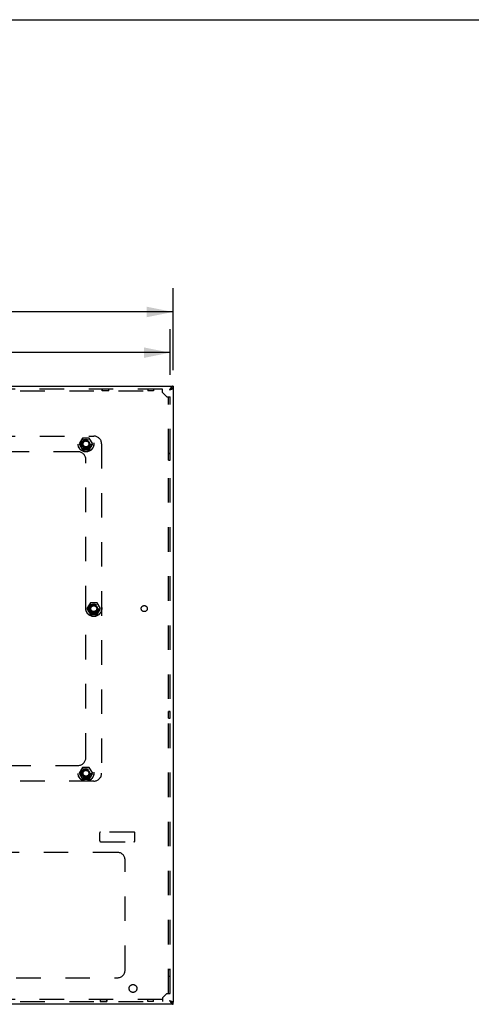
# Model space of a CAD drawing. Header units: inches. Extents: x 0 to 142, y 0 to 92.
# Tile 33 of 65: x 55 to 69, y 61 to 92. Entities that reach past the tile are written whole.
import ezdxf

# ---------------------------------------------------------------- set-up
doc = ezdxf.new("R2010")
doc.units = ezdxf.units.IN
doc.header["$LTSCALE"] = 7.824912
doc.header["$MEASUREMENT"] = 0
doc.linetypes.add('HIDDEN', pattern=[0.2, 0.1, -0.1])
doc.layers.get('0').update_dxf_attribs({"linetype": 'CONTINUOUS'})
for name, color, linetype in [('02___PRT_ALL_AXES', 7, 'CONTINUOUS'), ('DEFAULT_2', 8, 'HIDDEN'), ('DIMENSIONS', 7, 'CONTINUOUS'), ('OPEN', 7, 'CONTINUOUS')]:
    doc.layers.add(name, color=color, linetype=linetype)
doc.styles.get("Standard").update_dxf_attribs({"font": 'arial.ttf'})
doc.dimstyles.new('DIMSTYLE_3', dxfattribs={"dimtxt": 0.627667, "dimasz": 0.836889, "dimexe": 0.09, "dimexo": 0.07, "dimgap": 0.0375, "dimtad": 0, "dimtih": 1, "dimtoh": 1, "dimzin": 4, "dimdsep": 46, "dimtxsty": 'Standard', "dimblk": '_FILLED', "dimblk1": '_FILLED', "dimblk2": '_FILLED', "dimcen": 0.09, "dimazin": 1, "dimtfac": 1, "dimtdec": 3, "dimtofl": 0, "dimtmove": 0, "dimatfit": 3, "dimldrblk": '_FILLED', "dimfxl": 1, "dimtolj": 1, "dimtzin": 4, "dimarcsym": 0})

# ---------------------------------------------------------------- blocks, each defined once
blk = doc.blocks.new('_FILLED')
at = {"color": 0, "linetype": 'ByBlock'}
blk.add_solid([(0, 0), (-1, 0.2), (-1, -0.2)], dxfattribs=at)
blk = doc.blocks.new('*D15')
at = {"layer": 'DIMENSIONS', "color": 2, "linetype": 'Continuous'}
for p, q in [((34.088, 80.732), (34.088, 82.195)), ((59.463, 80.732), (59.463, 82.195)), ((34.088, 81.442), (40.965, 81.442)), ((59.463, 81.442), (52.587, 81.442))]:
    blk.add_line(p, q, dxfattribs=at)
at = {"layer": 'DIMENSIONS', "color": 2, "linetype": 'Continuous', "xscale": 0.8368889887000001, "yscale": 0.8368889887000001, "zscale": 0.8368889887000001, "rotation": 180}
blk.add_blockref('_FILLED', (34.088, 81.442), dxfattribs=at)
at = {"layer": 'DIMENSIONS', "color": 2, "linetype": 'Continuous', "xscale": 0.8368889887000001, "yscale": 0.8368889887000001, "zscale": 0.8368889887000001}
blk.add_blockref('_FILLED', (59.463, 81.442), dxfattribs=at)
at = {"layer": 'DIMENSIONS', "color": 2, "linetype": 'Continuous', "insert": (46.776, 81.756), "char_height": 0.62767, "width": 10.99467, "attachment_point": 2, "line_spacing_factor": 0.9}
blk.add_mtext('25.38 ENCLOSURE WIDTH', dxfattribs=at)
blk = doc.blocks.new('*D23')
at = {"layer": 'DIMENSIONS', "color": 2, "linetype": 'Continuous'}
for p, q in [((33.998, 80.883), (33.998, 83.493)), ((59.553, 80.883), (59.553, 83.493)), ((33.998, 82.74), (42.789, 82.74)), ((59.553, 82.74), (50.762, 82.74))]:
    blk.add_line(p, q, dxfattribs=at)
at = {"layer": 'DIMENSIONS', "color": 2, "linetype": 'Continuous', "xscale": 0.8368889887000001, "yscale": 0.8368889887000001, "zscale": 0.8368889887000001, "rotation": 180}
blk.add_blockref('_FILLED', (33.998, 82.74), dxfattribs=at)
at = {"layer": 'DIMENSIONS', "color": 2, "linetype": 'Continuous', "xscale": 0.8368889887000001, "yscale": 0.8368889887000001, "zscale": 0.8368889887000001}
blk.add_blockref('_FILLED', (59.553, 82.74), dxfattribs=at)
at = {"layer": 'DIMENSIONS', "color": 2, "linetype": 'Continuous', "insert": (46.776, 83.053), "char_height": 0.62767, "width": 7.34533, "attachment_point": 2, "line_spacing_factor": 0.9}
blk.add_mtext('25.56 TOP WIDTH', dxfattribs=at)

msp = doc.modelspace()

# ---------------------------------------------------------------- linework, layer by layer
at = {"color": 7, "linetype": 'Continuous'}
for p, q in [((0, 92.058), (142.271, 92.058)), ((57.273, 80.376), (57.273, 80.372)), ((57.273, 80.376), (57.529, 80.376)), ((57.529, 80.376), (57.529, 80.372)), ((59.553, 80.372), (59.553, 80.312)), ((59.45, 80.266), (59.441, 80.26)), ((59.441, 80.26), (59.448, 80.264)), ((59.448, 80.264), (59.452, 80.267)), ((59.455, 80.27), (59.45, 80.266)), ((59.452, 80.267), (59.455, 80.268)), ((59.458, 80.272), (59.455, 80.27)), ((59.455, 80.268), (59.457, 80.27)), ((59.457, 80.27), (59.46, 80.272)), ((59.461, 80.274), (59.458, 80.272)), ((59.464, 80.276), (59.461, 80.274)), ((59.467, 80.278), (59.464, 80.276)), ((59.557, 78.25), (59.553, 78.25)), ((59.557, 78.25), (59.557, 77.994)), ((59.557, 77.994), (59.553, 77.994)), ((59.557, 70.024), (59.553, 70.024)), ((59.557, 70.024), (59.557, 69.768)), ((59.557, 69.768), (59.553, 69.768)), ((59.557, 61.799), (59.553, 61.799)), ((59.557, 61.543), (59.553, 61.543)), ((59.557, 61.799), (59.557, 61.543)), ((57.21, 60.666), (57.21, 60.671)), ((57.466, 60.666), (57.21, 60.666)), ((57.466, 60.666), (57.466, 60.671)), ((59.441, 60.783), (59.448, 60.779)), ((59.448, 60.779), (59.452, 60.776)), ((59.452, 60.776), (59.455, 60.775)), ((59.452, 60.775), (59.457, 60.772)), ((59.457, 60.772), (59.46, 60.77)), ((59.46, 60.77), (59.463, 60.768)), ((59.463, 60.768), (59.466, 60.766)), ((59.466, 60.766), (59.469, 60.764)), ((59.469, 60.764), (59.472, 60.762)), ((59.553, 60.671), (59.553, 60.731))]:
    msp.add_line(p, q, dxfattribs=at)
at = {"color": 3, "linetype": 'Continuous'}
for p, q in [((33.998, 80.372), (59.553, 80.372)), ((59.452, 80.276), (59.441, 80.26)), ((59.457, 80.283), (59.452, 80.276)), ((59.46, 80.288), (59.457, 80.283)), ((59.457, 80.264), (59.468, 80.268)), ((59.463, 80.292), (59.46, 80.288)), ((59.466, 80.297), (59.463, 80.292)), ((59.469, 80.301), (59.466, 80.297)), ((59.468, 80.268), (59.475, 80.27)), ((59.475, 80.27), (59.481, 80.272)), ((59.481, 80.272), (59.485, 80.273)), ((59.485, 80.273), (59.489, 80.274)), ((59.489, 80.274), (59.493, 80.276)), ((59.493, 80.276), (59.497, 80.277)), ((59.497, 80.277), (59.501, 80.278)), ((59.501, 80.278), (59.505, 80.28)), ((59.553, 80.312), (59.553, 60.731)), ((59.553, 60.671), (33.998, 60.671)), ((59.441, 60.783), (59.455, 60.779)), ((59.441, 60.783), (59.452, 60.767)), ((59.452, 60.767), (59.457, 60.76)), ((59.455, 60.779), (59.464, 60.777)), ((59.457, 60.76), (59.46, 60.755)), ((59.46, 60.755), (59.463, 60.75)), ((59.463, 60.75), (59.466, 60.746)), ((59.464, 60.777), (59.47, 60.775)), ((59.466, 60.746), (59.469, 60.741)), ((59.469, 60.741), (59.472, 60.737)), ((59.47, 60.775), (59.477, 60.773)), ((59.477, 60.773), (59.483, 60.771)), ((59.483, 60.771), (59.487, 60.769)), ((59.487, 60.769), (59.491, 60.768)), ((59.491, 60.768), (59.495, 60.767)), ((59.495, 60.767), (59.499, 60.765))]:
    msp.add_line(p, q, dxfattribs=at)
for points in [[(59.553, 80.372), (59.552, 80.372), (59.55, 80.372), (59.549, 80.371), (59.547, 80.371), (59.546, 80.371), (59.544, 80.371), (59.543, 80.37), (59.541, 80.37), (59.54, 80.37), (59.538, 80.369), (59.537, 80.369), (59.535, 80.368), (59.534, 80.367), (59.532, 80.367), (59.531, 80.366), (59.529, 80.365), (59.528, 80.364), (59.526, 80.364), (59.525, 80.363), (59.523, 80.362), (59.522, 80.361), (59.52, 80.36), (59.519, 80.359), (59.517, 80.357), (59.516, 80.356), (59.514, 80.355), (59.513, 80.354), (59.511, 80.352), (59.51, 80.351), (59.508, 80.35), (59.506, 80.348), (59.505, 80.347), (59.503, 80.345), (59.502, 80.344), (59.5, 80.342), (59.499, 80.341), (59.497, 80.339), (59.496, 80.337), (59.494, 80.335), (59.493, 80.334), (59.491, 80.332), (59.49, 80.33), (59.488, 80.328), (59.487, 80.326), (59.485, 80.324), (59.484, 80.322), (59.482, 80.32), (59.481, 80.318), (59.479, 80.316), (59.478, 80.314), (59.476, 80.312)], [(59.441, 80.26), (59.444, 80.26), (59.457, 80.264)], [(59.476, 80.312), (59.475, 80.31), (59.473, 80.308), (59.472, 80.306), (59.469, 80.301)], [(59.505, 80.28), (59.507, 80.28), (59.509, 80.281), (59.51, 80.282), (59.512, 80.282), (59.514, 80.283), (59.516, 80.284), (59.517, 80.284), (59.519, 80.285), (59.521, 80.286), (59.522, 80.286), (59.524, 80.287), (59.525, 80.288), (59.527, 80.288), (59.528, 80.289), (59.53, 80.29), (59.531, 80.29), (59.532, 80.291), (59.534, 80.292), (59.535, 80.292), (59.536, 80.293), (59.537, 80.294), (59.538, 80.294), (59.54, 80.295), (59.541, 80.296), (59.542, 80.296), (59.543, 80.297), (59.544, 80.298), (59.544, 80.298), (59.545, 80.299), (59.546, 80.3), (59.547, 80.3), (59.548, 80.301), (59.548, 80.302), (59.549, 80.302), (59.55, 80.303), (59.55, 80.304), (59.551, 80.304), (59.551, 80.305), (59.552, 80.306), (59.552, 80.306), (59.552, 80.307), (59.553, 80.308), (59.553, 80.308), (59.553, 80.309), (59.553, 80.31), (59.553, 80.31), (59.553, 80.311), (59.553, 80.312)], [(59.472, 60.737), (59.473, 60.735), (59.475, 60.733)], [(59.475, 60.733), (59.476, 60.731), (59.478, 60.729), (59.479, 60.726), (59.481, 60.724), (59.482, 60.722), (59.484, 60.72), (59.485, 60.719), (59.487, 60.717), (59.488, 60.715), (59.49, 60.713), (59.491, 60.711), (59.493, 60.709), (59.494, 60.707), (59.496, 60.706), (59.497, 60.704), (59.499, 60.702), (59.5, 60.701), (59.502, 60.699), (59.503, 60.698), (59.505, 60.696), (59.506, 60.695), (59.508, 60.693), (59.51, 60.692), (59.511, 60.69), (59.513, 60.689), (59.514, 60.688), (59.516, 60.687), (59.517, 60.685), (59.519, 60.684), (59.52, 60.683), (59.522, 60.682), (59.523, 60.681), (59.525, 60.68), (59.526, 60.679), (59.528, 60.678), (59.529, 60.678), (59.531, 60.677), (59.532, 60.676), (59.534, 60.675), (59.535, 60.675), (59.537, 60.674), (59.538, 60.674), (59.54, 60.673), (59.541, 60.673), (59.543, 60.672), (59.544, 60.672), (59.546, 60.672), (59.547, 60.672), (59.549, 60.671), (59.55, 60.671), (59.552, 60.671), (59.553, 60.671)], [(59.499, 60.765), (59.503, 60.764), (59.505, 60.763), (59.507, 60.763), (59.509, 60.762), (59.51, 60.761), (59.512, 60.761), (59.514, 60.76), (59.516, 60.759), (59.517, 60.759), (59.519, 60.758), (59.521, 60.757), (59.522, 60.757), (59.524, 60.756), (59.525, 60.755), (59.527, 60.755), (59.528, 60.754), (59.53, 60.753), (59.531, 60.753), (59.532, 60.752), (59.534, 60.751), (59.535, 60.751), (59.536, 60.75), (59.537, 60.749), (59.538, 60.749), (59.54, 60.748), (59.541, 60.747), (59.542, 60.747), (59.543, 60.746), (59.544, 60.745), (59.544, 60.745), (59.545, 60.744), (59.546, 60.743), (59.547, 60.743), (59.548, 60.742), (59.548, 60.741), (59.549, 60.741), (59.55, 60.74), (59.55, 60.739), (59.551, 60.739), (59.551, 60.738), (59.552, 60.737), (59.552, 60.737), (59.552, 60.736), (59.553, 60.735), (59.553, 60.735), (59.553, 60.734), (59.553, 60.733), (59.553, 60.733), (59.553, 60.732), (59.553, 60.731)]]:
    msp.add_lwpolyline(points, dxfattribs=at)
at = {"color": 7, "linetype": 'Continuous'}
for points in [[(59.46, 80.272), (59.461, 80.273), (59.463, 80.274), (59.464, 80.274), (59.465, 80.275), (59.466, 80.276), (59.467, 80.277), (59.469, 80.278), (59.47, 80.279), (59.471, 80.28), (59.472, 80.28), (59.473, 80.281), (59.474, 80.282), (59.475, 80.283), (59.476, 80.284), (59.477, 80.284)], [(59.478, 80.285), (59.476, 80.284), (59.475, 80.283), (59.473, 80.282), (59.472, 80.281), (59.47, 80.28), (59.467, 80.278)], [(59.494, 80.295), (59.493, 80.294), (59.491, 80.293), (59.49, 80.292), (59.488, 80.291), (59.487, 80.291), (59.485, 80.29), (59.484, 80.289), (59.482, 80.288), (59.481, 80.287), (59.479, 80.286), (59.478, 80.285)], [(59.553, 80.312), (59.552, 80.312), (59.55, 80.312), (59.549, 80.312), (59.547, 80.311), (59.546, 80.311), (59.544, 80.311), (59.543, 80.311), (59.541, 80.311), (59.54, 80.311), (59.538, 80.311), (59.537, 80.31), (59.535, 80.31), (59.534, 80.31), (59.532, 80.309), (59.531, 80.309), (59.529, 80.309), (59.528, 80.308), (59.526, 80.308), (59.525, 80.308), (59.523, 80.307), (59.522, 80.307), (59.52, 80.306), (59.519, 80.306), (59.517, 80.305), (59.516, 80.305), (59.514, 80.304), (59.513, 80.303), (59.511, 80.303), (59.51, 80.302), (59.508, 80.301), (59.506, 80.301), (59.505, 80.3), (59.503, 80.299), (59.502, 80.299), (59.5, 80.298), (59.499, 80.297), (59.497, 80.296), (59.496, 80.296), (59.494, 80.295)], [(59.441, 60.783), (59.443, 60.782), (59.452, 60.775)], [(59.455, 60.775), (59.457, 60.773), (59.459, 60.772), (59.46, 60.771), (59.461, 60.77), (59.463, 60.769), (59.464, 60.768), (59.465, 60.768), (59.466, 60.767), (59.467, 60.766), (59.469, 60.765), (59.47, 60.764), (59.471, 60.763), (59.472, 60.762), (59.473, 60.762), (59.474, 60.761), (59.475, 60.76), (59.476, 60.759), (59.477, 60.758)], [(59.472, 60.762), (59.473, 60.761), (59.475, 60.76), (59.476, 60.759)], [(59.476, 60.759), (59.478, 60.758), (59.479, 60.757), (59.481, 60.756), (59.482, 60.755), (59.484, 60.754), (59.485, 60.753), (59.487, 60.752), (59.488, 60.751), (59.49, 60.751), (59.491, 60.75), (59.493, 60.749)], [(59.493, 60.749), (59.494, 60.748), (59.496, 60.747), (59.497, 60.746), (59.499, 60.746), (59.5, 60.745), (59.502, 60.744), (59.503, 60.743), (59.505, 60.743), (59.506, 60.742), (59.508, 60.741), (59.51, 60.741), (59.511, 60.74), (59.513, 60.739), (59.514, 60.739), (59.516, 60.738), (59.517, 60.738), (59.519, 60.737), (59.52, 60.737), (59.522, 60.736), (59.523, 60.736), (59.525, 60.735), (59.526, 60.735), (59.528, 60.735), (59.529, 60.734), (59.531, 60.734), (59.532, 60.733), (59.534, 60.733), (59.535, 60.733), (59.537, 60.733), (59.538, 60.732), (59.54, 60.732), (59.541, 60.732), (59.543, 60.732), (59.544, 60.732), (59.546, 60.731), (59.547, 60.731), (59.549, 60.731), (59.55, 60.731), (59.552, 60.731), (59.553, 60.731)]]:
    msp.add_lwpolyline(points, dxfattribs=at)
at = {"layer": '02___PRT_ALL_AXES', "color": 8, "linetype": 'HIDDEN'}
for p, q in [((57.51, 80.282), (57.292, 80.282)), ((57.292, 80.282), (57.292, 80.222)), ((57.51, 80.222), (57.292, 80.222)), ((57.51, 80.222), (57.51, 80.282)), ((58.932, 80.282), (58.745, 80.282)), ((58.745, 80.282), (58.745, 80.222)), ((58.932, 80.222), (58.745, 80.222)), ((58.932, 80.282), (58.932, 80.222)), ((59.463, 78.231), (59.403, 78.231)), ((59.403, 78.013), (59.403, 78.231)), ((59.463, 78.013), (59.463, 78.231)), ((59.403, 78.013), (59.463, 78.013)), ((59.463, 70.005), (59.403, 70.005)), ((59.403, 69.787), (59.403, 70.005)), ((59.463, 69.787), (59.463, 70.005)), ((59.403, 69.787), (59.463, 69.787)), ((59.463, 61.78), (59.403, 61.78)), ((59.403, 61.562), (59.403, 61.78)), ((59.403, 61.562), (59.463, 61.562)), ((59.463, 61.562), (59.463, 61.78)), ((57.229, 60.821), (57.447, 60.821)), ((57.229, 60.821), (57.229, 60.761)), ((57.229, 60.761), (57.447, 60.761)), ((57.447, 60.761), (57.447, 60.821)), ((58.932, 60.821), (58.745, 60.821)), ((58.745, 60.761), (58.745, 60.821)), ((58.932, 60.761), (58.745, 60.761)), ((58.932, 60.761), (58.932, 60.821))]:
    msp.add_line(p, q, dxfattribs=at)
for centre, radius in [((56.776, 78.532), 0.11), ((56.776, 78.532), 0.0966), ((57.026, 73.282), 0.11), ((57.026, 73.282), 0.0966), ((58.635, 73.282), 0.0966), ((56.776, 68.032), 0.11), ((56.776, 68.032), 0.0966), ((58.276, 61.171), 0.125)]:
    msp.add_circle(centre, radius, dxfattribs=at)
at = {"layer": 'DEFAULT_2', "color": 8, "linetype": 'HIDDEN'}
for p, q in [((59.213, 80.282), (34.338, 80.282)), ((34.338, 80.222), (59.213, 80.222)), ((57.292, 80.222), (57.292, 80.282)), ((57.51, 80.222), (57.51, 80.282)), ((59.213, 80.17), (59.213, 80.282)), ((59.213, 80.17), (59.351, 80.032)), ((59.351, 80.032), (59.463, 80.032)), ((59.403, 61.011), (59.403, 80.032)), ((59.463, 61.011), (59.463, 80.032)), ((36.526, 78.782), (57.026, 78.782)), ((56.668, 78.719), (56.559, 78.532)), ((56.559, 78.532), (56.668, 78.344)), ((56.884, 78.719), (56.668, 78.719)), ((56.992, 78.532), (56.884, 78.719)), ((56.884, 78.344), (56.992, 78.532)), ((57.276, 78.532), (57.276, 68.032)), ((56.526, 78.282), (37.026, 78.282)), ((56.668, 78.344), (56.884, 78.344)), ((59.403, 78.231), (59.463, 78.231)), ((56.776, 68.532), (56.776, 78.032)), ((59.403, 78.013), (59.463, 78.013)), ((56.918, 73.469), (56.809, 73.282)), ((57.134, 73.469), (56.918, 73.469)), ((57.242, 73.282), (57.134, 73.469)), ((56.809, 73.282), (56.918, 73.094)), ((57.134, 73.094), (57.242, 73.282)), ((56.918, 73.094), (57.134, 73.094)), ((59.403, 70.005), (59.463, 70.005)), ((59.403, 69.787), (59.463, 69.787)), ((37.026, 68.282), (56.526, 68.282)), ((56.668, 68.219), (56.559, 68.032)), ((56.884, 68.219), (56.668, 68.219)), ((56.992, 68.032), (56.884, 68.219)), ((56.559, 68.032), (56.668, 67.844)), ((56.668, 67.844), (56.884, 67.844)), ((56.884, 67.844), (56.992, 68.032)), ((57.026, 67.782), (36.526, 67.782)), ((57.213, 66.129), (57.213, 65.881)), ((58.308, 66.159), (57.243, 66.159)), ((58.338, 65.881), (58.338, 66.129)), ((57.243, 65.851), (58.308, 65.851)), ((57.776, 65.511), (35.776, 65.511)), ((58.026, 61.761), (58.026, 65.261)), ((59.403, 61.78), (59.463, 61.78)), ((59.403, 61.562), (59.463, 61.562)), ((35.776, 61.511), (57.776, 61.511)), ((59.351, 61.011), (59.213, 60.873)), ((59.351, 61.011), (59.463, 61.011)), ((59.213, 60.821), (34.338, 60.821)), ((34.338, 60.761), (59.213, 60.761)), ((57.229, 60.821), (57.229, 60.761)), ((57.447, 60.821), (57.447, 60.761)), ((59.213, 60.873), (59.213, 60.761))]:
    msp.add_line(p, q, dxfattribs=at)
for centre, radius in [((56.776, 78.532), 0.254), ((56.776, 78.532), 0.25), ((56.776, 78.532), 0.186), ((56.776, 78.532), 0.147), ((56.776, 78.532), 0.115), ((56.776, 78.532), 0.106), ((56.776, 78.532), 0.095), ((56.776, 78.532), 0.0938), ((57.026, 73.282), 0.254), ((57.026, 73.282), 0.25), ((57.026, 73.282), 0.186), ((57.026, 73.282), 0.147), ((57.026, 73.282), 0.115), ((57.026, 73.282), 0.106), ((57.026, 73.282), 0.095), ((57.026, 73.282), 0.0938), ((56.776, 68.032), 0.254), ((56.776, 68.032), 0.25), ((56.776, 68.032), 0.186), ((56.776, 68.032), 0.147), ((56.776, 68.032), 0.115), ((56.776, 68.032), 0.106), ((56.776, 68.032), 0.095), ((56.776, 68.032), 0.0938)]:
    msp.add_circle(centre, radius, dxfattribs=at)
for centre, radius, start, end in [((57.026, 78.532), 0.25, 0, 90), ((56.526, 78.032), 0.25, 0, 90), ((56.526, 68.532), 0.25, 270, 360), ((57.026, 68.032), 0.25, 270, 360), ((57.243, 66.129), 0.03, 90, 180), ((58.308, 66.129), 0.03, 0, 90), ((57.243, 65.881), 0.03, 180, 270), ((58.308, 65.881), 0.03, 270, 360), ((57.776, 65.261), 0.25, 0, 90), ((57.776, 61.761), 0.25, 270, 360)]:
    msp.add_arc(centre, radius, start, end, dxfattribs=at)
at = {"layer": 'OPEN', "color": 8, "linetype": 'HIDDEN'}
for p, q in [((57.776, 65.511), (50.776, 65.511)), ((58.026, 61.761), (58.026, 65.261)), ((35.776, 61.511), (57.776, 61.511))]:
    msp.add_line(p, q, dxfattribs=at)
for centre, start, end in [((57.776, 65.261), 0, 90), ((57.776, 61.761), 270, 360)]:
    msp.add_arc(centre, 0.25, start, end, dxfattribs=at)

# ---------------------------------------------------------------- dimensions: what is measured, and where the dimension line sits
at = {"layer": 'DIMENSIONS', "color": 2, "linetype": 'Continuous'}
for base, p1, p2, text, picture, middle in [((59.553415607, 82.739612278), (33.998415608, 80.812503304), (59.553415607, 80.812503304), '<> TOP WIDTH', '*D23', (46.775915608, 82.739612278)), ((59.463415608, 81.442100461), (34.088415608, 82.26530055), (59.463415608, 82.26530055), '<> ENCLOSURE WIDTH', '*D15', (46.775915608, 81.442100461))]:
    dim = msp.add_linear_dim(base=base, p1=p1, p2=p2, text=text, dimstyle='DIMSTYLE_3', dxfattribs=at)
    dim.commit()
    dim.dimension.update_dxf_attribs({"geometry": picture, "text_midpoint": middle, "dimtype": 160})

doc.saveas('drawing.dxf')
